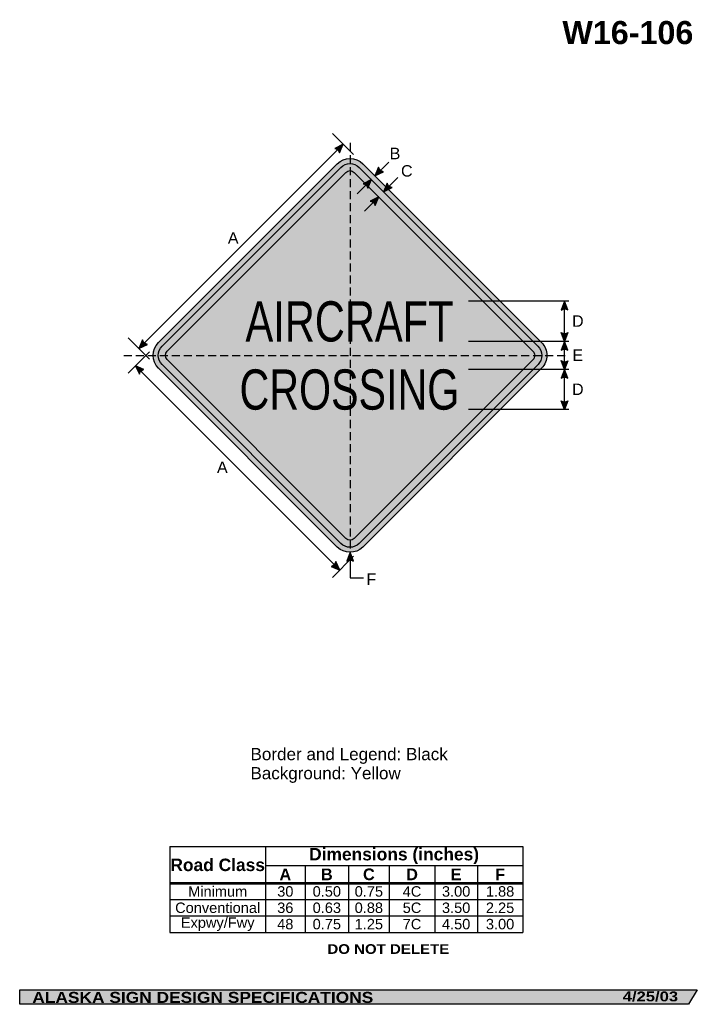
# Model space of a CAD drawing. Header units: feet. Extents: x 7 to 91, y 0 to 123.
import ezdxf
from ezdxf.enums import TextEntityAlignment as Align

# ---------------------------------------------------------------- set-up
doc = ezdxf.new("R2010")
doc.units = ezdxf.units.FT
doc.header["$MEASUREMENT"] = 0
doc.linetypes.add('DASHED2', pattern=[0.375, 0.25, -0.125])
doc.layers.add('Sign', color=7, linetype='Continuous')
doc.styles.add('ARIAL', font='arial.ttf')
doc.styles.add('ARIAL B', font='arialbd.ttf')
doc.styles.add('ARIAL BLACK B', font='ariblk.ttf')
doc.styles.add('ARIAL BLACK BI', font='ariblk.ttf')
doc.styles.add('FHWA SERIES C2000EX', font='txt')

# ---------------------------------------------------------------- blocks, each defined once
blk = doc.blocks.new('*T2')
at = {"color": 0, "linetype": 'ByBlock', "lineweight": -2, "transparency": 16777216}
for p, q in [((0, 0), (43.96297560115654, 0)), ((0, 0), (0, -10.683075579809)), ((11.9071627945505, 0), (11.9071627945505, -4.553775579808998)), ((43.96297560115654, 0), (43.96297560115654, -10.683075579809)), ((11.9071627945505, -2.3558341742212), (43.96297560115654, -2.3558341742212)), ((16.85422311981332, -2.3558341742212), (16.85422311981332, -4.553775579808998)), ((22.25542744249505, -2.3558341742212), (22.25542744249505, -4.553775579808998)), ((27.33004850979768, -2.3558341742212), (27.33004850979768, -4.553775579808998)), ((33.01336038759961, -2.3558341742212), (33.01336038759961, -4.553775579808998)), ((38.32618790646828, -2.3558341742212), (38.32618790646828, -4.553775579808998)), ((0, -4.553775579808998), (43.96297560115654, -4.553775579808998)), ((0, -4.598775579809), (43.96297560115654, -4.598775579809)), ((11.9071627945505, -4.598775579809), (11.9071627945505, -10.683075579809)), ((16.85422311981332, -4.598775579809), (16.85422311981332, -10.683075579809)), ((22.25542744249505, -4.598775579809), (22.25542744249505, -10.683075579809)), ((27.33004850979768, -4.598775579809), (27.33004850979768, -10.683075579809)), ((33.01336038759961, -4.598775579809), (33.01336038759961, -10.683075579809)), ((38.32618790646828, -4.598775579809), (38.32618790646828, -10.683075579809)), ((0, -6.611875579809), (43.96297560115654, -6.611875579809)), ((0, -8.647475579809), (43.96297560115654, -8.647475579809)), ((0, -10.683075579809), (43.96297560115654, -10.683075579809))]:
    blk.add_line(p, q, dxfattribs=at)
at = {"color": 18, "transparency": 16777216, "attachment_point": 5}
for s, insert, char_height, width, style in [('Road Class', (5.953581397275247, -2.288137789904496), 1.55, 11.7871627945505, 'ARIAL B'), ('Dimensions (inches)', (27.93506919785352, -1.1779170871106), 1.55, 31.93581280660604, 'ARIAL B'), ('A', (14.38069295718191, -3.466054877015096), 1.45, 4.827060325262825, 'ARIAL B'), ('B', (19.55482528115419, -3.466054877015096), 1.45, 5.281204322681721, 'ARIAL B'), ('C', (24.79273797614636, -3.466054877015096), 1.45, 4.954621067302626, 'ARIAL B'), ('D', (30.17170444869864, -3.466054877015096), 1.45, 5.563311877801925, 'ARIAL B'), ('E', (35.66977414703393, -3.466054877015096), 1.45, 5.19282751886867, 'ARIAL B'), ('F', (41.14458175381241, -3.466054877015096), 1.45, 5.516787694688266, 'ARIAL B'), ('Minimum', (5.953581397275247, -5.594075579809), 1.3, 11.7871627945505, 'ARIAL'), ('30', (14.38069295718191, -5.594075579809), 1.3, 4.827060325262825, 'ARIAL'), ('0.50', (19.55482528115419, -5.594075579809), 1.3, 5.281204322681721, 'ARIAL'), ('0.75', (24.79273797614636, -5.594075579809), 1.3, 4.954621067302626, 'ARIAL'), ('4C', (30.17170444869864, -5.594075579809), 1.3, 5.563311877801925, 'ARIAL'), ('3.00', (35.66977414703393, -5.594075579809), 1.3, 5.19282751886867, 'ARIAL'), ('1.88', (41.14458175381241, -5.594075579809), 1.3, 5.516787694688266, 'ARIAL'), ('Conventional', (5.953581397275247, -7.629675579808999), 1.3, 11.7871627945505, 'ARIAL'), ('36', (14.38069295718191, -7.629675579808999), 1.3, 4.827060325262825, 'ARIAL'), ('0.63', (19.55482528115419, -7.629675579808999), 1.3, 5.281204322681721, 'ARIAL'), ('0.88', (24.79273797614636, -7.629675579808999), 1.3, 4.954621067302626, 'ARIAL'), ('5C', (30.17170444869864, -7.629675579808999), 1.3, 5.563311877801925, 'ARIAL'), ('3.50', (35.66977414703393, -7.629675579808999), 1.3, 5.19282751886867, 'ARIAL'), ('2.25', (41.14458175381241, -7.629675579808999), 1.3, 5.516787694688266, 'ARIAL'), ('Expwy/Fwy', (5.953581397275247, -9.665275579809), 1.3, 11.7871627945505, 'ARIAL'), ('48', (14.38069295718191, -9.665275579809), 1.3, 4.827060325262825, 'ARIAL'), ('0.75', (19.55482528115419, -9.665275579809), 1.3, 5.281204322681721, 'ARIAL'), ('1.25', (24.79273797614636, -9.665275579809), 1.3, 4.954621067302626, 'ARIAL'), ('7C', (30.17170444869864, -9.665275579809), 1.3, 5.563311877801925, 'ARIAL'), ('4.50', (35.66977414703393, -9.665275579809), 1.3, 5.19282751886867, 'ARIAL'), ('3.00', (41.14458175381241, -9.665275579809), 1.3, 5.516787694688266, 'ARIAL')]:
    blk.add_mtext(s, dxfattribs=dict(at, insert=insert, char_height=char_height, width=width, style=style))

msp = doc.modelspace()

# ---------------------------------------------------------------- hatches: boundary and pattern name
h = msp.add_hatch(color=256)
h.dxf.hatch_style = 1
edge = h.paths.add_edge_path()
edge.add_line((46.72280944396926, 106.3859700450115), (47.17334046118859, 107.4589120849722))
edge.add_line((47.17334046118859, 107.4589120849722), (46.12246046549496, 106.9415421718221))
edge.add_arc((46.01375757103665, 106.2219248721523), 0.7277811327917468, 13.026667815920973, 81.4100407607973, ccw=False)
at = {"true_color": 0xffff00}
h = msp.add_hatch(color=2, dxfattribs=at)
h.dxf.hatch_style = 1
h.paths.add_polyline_path([(24.1665901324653, 82.74332039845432, 0.4143489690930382), (24.16883410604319, 79.55909624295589), (46.44045373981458, 57.2874762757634, 0.4147360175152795), (49.626781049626, 57.29182803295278), (71.89629786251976, 79.5613398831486, 0.4145503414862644), (71.8929560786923, 82.74666218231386), (49.62243425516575, 105.0171840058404, 0.4140749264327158), (46.43970037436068, 105.0164307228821)])
h.paths.add_polyline_path([(24.61382022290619, 80.0049164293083), (46.8856457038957, 57.73309051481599, 0.4148540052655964), (49.18083400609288, 57.73668729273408), (71.45068351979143, 80.00653174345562, 0.4146352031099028), (71.44794420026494, 82.30086775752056), (49.1772419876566, 104.5715700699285, 0.4140749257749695), (46.88510352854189, 104.5710275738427), (24.61253837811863, 82.29846253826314, 0.4145409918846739)], flags=16)
h.paths.add_polyline_path([(47.50712384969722, 103.949007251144), (25.23455870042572, 81.67644221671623, 0.4146977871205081), (25.23542575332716, 80.62735154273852), (47.50712248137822, 58.35565412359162, 0.4153661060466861), (48.5578266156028, 58.35772054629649), (70.82836826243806, 80.62825699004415, 0.4149035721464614), (70.82663396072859, 81.67813735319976), (48.55576442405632, 103.9490072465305, 0.4142135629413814)], flags=0)
h = msp.add_hatch(color=256)
h.dxf.hatch_style = 1
h.paths.add_polyline_path([(24.61253838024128, 82.29846254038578, 0.4145409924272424), (24.61382022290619, 80.0049164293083), (46.8856457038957, 57.73309051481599, 0.4148540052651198), (49.18083400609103, 57.73668729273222), (71.45068351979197, 80.00653174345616, 0.4146352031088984), (71.44794420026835, 82.30086775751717), (49.17724198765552, 104.5715700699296, 0.414074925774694), (46.88510352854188, 104.5710275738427)])
h.paths.add_polyline_path([(47.50712384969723, 103.949007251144), (25.23455870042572, 81.67644221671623, 0.4146977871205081), (25.23542575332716, 80.6273515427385), (47.50712248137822, 58.35565412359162, 0.4153661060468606), (48.55782661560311, 58.3577205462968), (70.82836826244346, 80.62825699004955, 0.4149035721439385), (70.8266339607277, 81.67813735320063), (48.55576442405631, 103.9490072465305, 0.4142135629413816)], flags=16)
h = msp.add_hatch(color=256)
h.dxf.hatch_style = 1
edge = h.paths.add_edge_path()
edge.add_line((51.57739944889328, 104.5856918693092), (51.12686843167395, 103.5127498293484))
edge.add_line((51.12686843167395, 103.5127498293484), (52.17774842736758, 104.0301197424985))
edge.add_arc((52.28645132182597, 104.7497370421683), 0.7277811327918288, 193.0266678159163, 261.4100407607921, ccw=False)
h = msp.add_hatch(color=2, dxfattribs=at)
h.dxf.hatch_style = 1
h.paths.add_polyline_path([(25.23455870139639, 81.67644221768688, 0.414697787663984), (25.23542575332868, 80.62735154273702), (47.50712248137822, 58.35565412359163, 0.4153661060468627), (48.55782661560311, 58.3577205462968), (70.82836826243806, 80.62825699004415, 0.4149035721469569), (70.8266339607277, 81.67813735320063), (48.5557644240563, 103.9490072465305, 0.414213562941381), (47.50712384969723, 103.949007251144)])
h = msp.add_hatch(color=256)
h.dxf.hatch_style = 1
edge = h.paths.add_edge_path()
edge.add_line((50.24361201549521, 101.9813024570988), (50.69414303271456, 103.0542444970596))
edge.add_line((50.69414303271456, 103.0542444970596), (49.64326303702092, 102.5368745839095))
edge.add_arc((49.53456014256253, 101.8172572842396), 0.7277811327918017, 13.026667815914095, 81.41004076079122, ccw=False)
h = msp.add_hatch(color=256)
h.dxf.hatch_style = 1
edge = h.paths.add_edge_path()
edge.add_line((52.6629280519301, 102.6089325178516), (52.21239703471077, 101.5359904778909))
edge.add_line((52.21239703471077, 101.5359904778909), (53.26327703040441, 102.053360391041))
edge.add_arc((53.37197992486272, 102.7729776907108), 0.7277811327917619, 193.0266678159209, 261.41004076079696, ccw=False)
h = msp.add_hatch(color=256)
h.dxf.hatch_style = 1
edge = h.paths.add_edge_path()
edge.add_line((51.14775113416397, 99.82131219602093), (51.59828215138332, 100.8942542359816))
edge.add_line((51.59828215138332, 100.8942542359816), (50.54740215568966, 100.3768843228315))
edge.add_arc((50.43869926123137, 99.65726702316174), 0.7277811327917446, 13.02666781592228, 81.4100407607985, ccw=False)
h = msp.add_hatch(color=256)
h.dxf.hatch_style = 1
edge = h.paths.add_edge_path()
edge.add_line((75.17176911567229, 86.81339807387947), (74.76139151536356, 87.90233013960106))
edge.add_line((74.76139151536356, 87.90233013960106), (74.35384836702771, 86.80418216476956))
edge.add_arc((74.7695912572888, 86.20683534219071), 0.7277811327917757, 56.45386549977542, 124.83723844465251, ccw=False)
h = msp.add_hatch(color=256)
h.dxf.hatch_style = 1
edge = h.paths.add_edge_path()
edge.add_line((75.17176911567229, 83.99256429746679), (74.76139151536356, 82.9036322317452))
edge.add_line((74.76139151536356, 82.9036322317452), (74.35384836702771, 84.00178020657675))
edge.add_arc((74.76959125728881, 84.59912702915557), 0.7277811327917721, 235.1627615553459, 303.5461345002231)
h = msp.add_hatch(color=256)
h.dxf.hatch_style = 1
edge = h.paths.add_edge_path()
edge.add_line((22.17539307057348, 83.0833757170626), (21.72486205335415, 82.01043367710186))
edge.add_line((21.72486205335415, 82.01043367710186), (22.77574204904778, 82.52780359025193))
edge.add_arc((22.88444494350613, 83.24742088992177), 0.7277811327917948, 193.0266678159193, 261.4100407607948, ccw=False)
h = msp.add_hatch(color=256)
h.dxf.hatch_style = 1
edge = h.paths.add_edge_path()
edge.add_line((75.17176911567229, 81.81470016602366), (74.76139151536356, 82.9036322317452))
edge.add_line((74.76139151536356, 82.9036322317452), (74.35384836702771, 81.80548425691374))
edge.add_arc((74.76959125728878, 81.20813743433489), 0.7277811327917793, 56.453865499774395, 124.8372384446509, ccw=False)
h = msp.add_hatch(color=256)
h.dxf.hatch_style = 1
edge = h.paths.add_edge_path()
edge.add_line((22.34918190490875, 79.38929449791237), (21.28649123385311, 79.86350052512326))
edge.add_line((21.28649123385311, 79.86350052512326), (21.78043735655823, 78.80140937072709))
edge.add_arc((22.49746800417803, 78.67678021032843), 0.7277811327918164, 101.75639078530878, 170.1397637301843, ccw=False)
h = msp.add_hatch(color=256)
h.dxf.hatch_style = 1
edge = h.paths.add_edge_path()
edge.add_line((75.17176911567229, 80.49386638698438), (74.76139151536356, 79.40493432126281))
edge.add_line((74.76139151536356, 79.40493432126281), (74.35384836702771, 80.50308229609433))
edge.add_arc((74.76959125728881, 81.10042911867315), 0.7277811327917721, 235.1627615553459, 303.5461345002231)
h = msp.add_hatch(color=256)
h.dxf.hatch_style = 1
edge = h.paths.add_edge_path()
edge.add_line((75.17176911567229, 78.31600225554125), (74.76139151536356, 79.40493432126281))
edge.add_line((74.76139151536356, 79.40493432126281), (74.35384836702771, 78.30678634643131))
edge.add_arc((74.76959125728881, 77.70943952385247), 0.727781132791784, 56.453865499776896, 124.8372384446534, ccw=False)
h = msp.add_hatch(color=256)
h.dxf.hatch_style = 1
edge = h.paths.add_edge_path()
edge.add_line((75.17176911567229, 75.4912622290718), (74.76139151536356, 74.40233016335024))
edge.add_line((74.76139151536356, 74.40233016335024), (74.35384836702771, 75.50047813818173))
edge.add_arc((74.76959125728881, 76.09782496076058), 0.727781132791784, 235.1627615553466, 303.5461345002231)
h = msp.add_hatch(color=256)
h.dxf.hatch_style = 1
edge = h.paths.add_edge_path()
edge.add_line((48.441627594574, 55.54255174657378), (48.03124999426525, 56.63148381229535))
edge.add_line((48.03124999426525, 56.63148381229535), (47.62370684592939, 55.53333583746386))
edge.add_arc((48.03944973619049, 54.93598901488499), 0.7277811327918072, 56.4538654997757, 124.83723844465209, ccw=False)
h = msp.add_hatch(color=256)
h.dxf.hatch_style = 1
edge = h.paths.add_edge_path()
edge.add_line((45.67974974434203, 54.88164709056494), (46.74244041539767, 54.40744106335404))
edge.add_line((46.74244041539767, 54.40744106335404), (46.24849429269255, 55.46953221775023))
edge.add_arc((45.53146364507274, 55.59416137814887), 0.7277811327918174, 281.75639078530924, 350.13976373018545, ccw=False)
at = {"layer": 'Sign', "true_color": 0xffffff}
msp.add_hatch(color=7, dxfattribs=at).paths.add_polyline_path([(49.86037316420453, 102.6437623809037), (50.69414303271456, 103.0542444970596), (50.32619688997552, 102.1779787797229)])
at = {"layer": 'Sign', "true_color": 0x000000}
msp.add_hatch(color=18, dxfattribs=at).paths.add_polyline_path([(6.860509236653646, 2.133735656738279), (91.30309041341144, 2.133735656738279), (90.21119944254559, 0.3343149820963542), (6.863304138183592, 0.3343149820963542)], flags=0)

# ---------------------------------------------------------------- linework, layer by layer
for p, q in [((25.57980795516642, 19.98047832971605), (69.54278355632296, 19.98047832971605)), ((25.57980795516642, 15.49599042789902), (69.54278355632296, 15.49599042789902)), ((25.57980795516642, 15.320988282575), (69.54278355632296, 15.320988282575))]:
    msp.add_line(p, q)
for points in [[(46.72280944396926, 106.3859700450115), (47.17334046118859, 107.4589120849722), (46.12246046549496, 106.9415421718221, -0.307560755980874), (46.72280944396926, 106.3859700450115, -4.141293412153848)], [(51.57739944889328, 104.5856918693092), (51.12686843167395, 103.5127498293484), (52.17774842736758, 104.0301197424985, -0.307560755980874), (51.57739944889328, 104.5856918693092, -4.141293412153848)], [(50.24361201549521, 101.9813024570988), (50.69414303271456, 103.0542444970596), (49.64326303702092, 102.5368745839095, -0.307560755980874), (50.24361201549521, 101.9813024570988, -4.141293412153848)], [(52.6629280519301, 102.6089325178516), (52.21239703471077, 101.5359904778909), (53.26327703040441, 102.053360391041, -0.307560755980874), (52.6629280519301, 102.6089325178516, -4.141293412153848)], [(51.14775113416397, 99.82131219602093), (51.59828215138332, 100.8942542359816), (50.54740215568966, 100.3768843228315, -0.307560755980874), (51.14775113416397, 99.82131219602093, -4.141293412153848)], [(75.17176911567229, 86.81339807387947), (74.76139151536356, 87.90233013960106), (74.35384836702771, 86.80418216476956, -0.307560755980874), (75.17176911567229, 86.81339807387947, -4.141293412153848)], [(75.17176911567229, 83.99256429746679), (74.76139151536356, 82.9036322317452), (74.35384836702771, 84.00178020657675, 0.307560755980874), (75.17176911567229, 83.99256429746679, 4.141293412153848)], [(22.17539307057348, 83.0833757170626), (21.72486205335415, 82.01043367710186), (22.77574204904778, 82.52780359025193, -0.307560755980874), (22.17539307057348, 83.0833757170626, -4.141293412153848)], [(75.17176911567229, 81.81470016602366), (74.76139151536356, 82.9036322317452), (74.35384836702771, 81.80548425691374, -0.307560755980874), (75.17176911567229, 81.81470016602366, -4.141293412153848)], [(22.34918190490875, 79.38929449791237), (21.28649123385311, 79.86350052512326), (21.78043735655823, 78.80140937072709, -0.307560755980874), (22.34918190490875, 79.38929449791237, -4.141293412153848)], [(75.17176911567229, 80.49386638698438), (74.76139151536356, 79.40493432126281), (74.35384836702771, 80.50308229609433, 0.307560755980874), (75.17176911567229, 80.49386638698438, 4.141293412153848)], [(75.17176911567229, 78.31600225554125), (74.76139151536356, 79.40493432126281), (74.35384836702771, 78.30678634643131, -0.307560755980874), (75.17176911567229, 78.31600225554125, -4.141293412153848)], [(75.17176911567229, 75.4912622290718), (74.76139151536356, 74.40233016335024), (74.35384836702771, 75.50047813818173, 0.307560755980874), (75.17176911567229, 75.4912622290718, 4.141293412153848)], [(48.441627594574, 55.54255174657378), (48.03124999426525, 56.63148381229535), (47.62370684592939, 55.53333583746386, -0.307560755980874), (48.441627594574, 55.54255174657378, -4.141293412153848)], [(45.67974974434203, 54.88164709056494), (46.74244041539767, 54.40744106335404), (46.24849429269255, 55.46953221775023, -0.307560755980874), (45.67974974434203, 54.88164709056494, -4.141293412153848)]]:
    msp.add_lwpolyline(points, format="xyb")
for points in [[(46.44006279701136, 105.0167930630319, -0.4140082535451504), (49.62243425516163, 105.0171840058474), (71.89295607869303, 82.74666218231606, -0.4145503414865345), (71.8962978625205, 79.56133988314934), (49.61959402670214, 57.28464101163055, -0.4134136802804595), (46.44045373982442, 57.2874762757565), (24.16585478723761, 79.56207556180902, -0.4138008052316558), (24.16659013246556, 82.74332039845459)], [(46.8854110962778, 104.5713350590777, -0.4139963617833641), (49.1772419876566, 104.5715700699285), (71.44794420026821, 82.3008677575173, -0.4146352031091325), (71.45068351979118, 80.00653174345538), (49.17473486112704, 57.73058814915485, -0.4132958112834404), (46.8856457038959, 57.73309051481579), (24.61125794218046, 80.00747871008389, -0.4138008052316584), (24.61220416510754, 82.29812822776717)], [(47.50733187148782, 103.9492151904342, -0.4139587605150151), (48.5555161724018, 103.9492553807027), (70.82663396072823, 81.67813735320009, -0.4149035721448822), (70.82836826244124, 80.62825699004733), (48.55370174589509, 58.35359567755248, -0.4129231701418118), (47.50737109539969, 58.35540562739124), (25.23369306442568, 80.6290842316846, -0.4136441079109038), (25.23440586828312, 81.67628933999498)]]:
    msp.add_lwpolyline(points, format="xyb", close=True)
at = {"layer": 'Sign', "color": 18, "lineweight": -3, "true_color": 0x000000}
for p, q in [((48.4789100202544, 106.160708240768), (45.82725959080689, 108.8123586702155)), ((21.72486205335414, 82.01043367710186), (47.18070617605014, 107.4662777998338)), ((52.85045042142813, 105.2363318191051), (51.08268346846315, 103.4685648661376)), ((48.92637607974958, 101.2864775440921), (50.69414303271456, 103.0542444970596)), ((53.98016398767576, 103.3037574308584), (52.21239703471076, 101.5359904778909)), ((49.83788091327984, 99.1338529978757), (51.60564786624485, 100.9016199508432)), ((75.30955559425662, 87.90233013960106), (62.77830561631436, 87.90233013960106)), ((74.76139151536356, 74.40233016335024), (74.76139151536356, 87.9023301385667)), ((23.02306589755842, 80.70486411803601), (20.37141546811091, 83.35651454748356)), ((75.30955559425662, 82.9036322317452), (62.77830561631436, 82.9036322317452)), ((23.02306589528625, 81.59979616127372), (20.37141546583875, 78.94814573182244)), ((21.28659399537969, 79.86334262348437), (46.74243811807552, 54.40749850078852)), ((75.30955559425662, 79.40493432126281), (62.77830561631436, 79.40493432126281)), ((75.30955559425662, 74.40233016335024), (62.77830561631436, 74.40233016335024)), ((48.03124999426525, 56.62890771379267), (48.03124999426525, 53.43356357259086)), ((48.4789100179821, 56.14395203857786), (45.8272595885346, 53.49230160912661)), ((48.03124999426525, 53.43356357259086), (49.71350316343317, 53.43356357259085))]:
    msp.add_line(p, q, dxfattribs=at)
at = {"layer": 'Sign', "color": 18, "linetype": 'DASHED2', "lineweight": -3, "ltscale": 4, "true_color": 0x000000}
for points in [[(48.03144399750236, 107.6106634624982), (48.03124999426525, 56.63148381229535)], [(19.83333334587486, 81.15233014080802), (75.00000001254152, 81.15233014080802)]]:
    msp.add_lwpolyline(points, dxfattribs=at)
at = {"layer": 'Sign', "color": 250, "lineweight": -3, "true_color": 0x1f1a17}
msp.add_lwpolyline([(6.860509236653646, 2.133735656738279), (91.30309041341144, 2.133735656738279), (90.21119944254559, 0.3343149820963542), (6.863304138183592, 0.3343149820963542)], close=True, dxfattribs=at)

# ---------------------------------------------------------------- block references
msp.add_blockref('*T2', (25.57980795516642, 19.98047832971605))

# ---------------------------------------------------------------- texts
at = {"layer": 'Sign', "color": 18, "true_color": 0x000000}
for s, height, style, p, p2 in [('W16-106', 2.879075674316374, 'ARIAL B', (74.4861323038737, 119.9232673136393), (90.8061315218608, 119.9232673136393)), ('B', 1.438096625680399, 'ARIAL', (52.96399568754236, 105.58802668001), (54.30399568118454, 105.58802668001)), ('C', 1.427342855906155, 'ARIAL', (54.38066235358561, 103.4213600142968), (55.82066241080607, 103.4213600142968)), ('A', 1.43494520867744, 'ARIAL', (32.79732902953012, 95.0671933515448), (34.13732902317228, 95.0671933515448)), ('AIRCRAFT', 5.009454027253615, 'FHWA SERIES C2000EX', (34.99677733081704, 82.88333014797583), (60.92027739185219, 82.88333014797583)), ('D', 1.427342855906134, 'ARIAL', (75.69316233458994, 84.7223301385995), (77.13316239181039, 84.7223301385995)), ('E', 1.438096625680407, 'ARIAL', (75.73482900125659, 80.47233014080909), (77.07482899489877, 80.47233014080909)), ('CROSSING', 5.009913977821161, 'FHWA SERIES C2000EX', (34.2566106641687, 74.40049682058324), (61.6396116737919, 74.40049682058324)), ('D', 1.427342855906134, 'ARIAL', (75.69316233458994, 76.22102807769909), (77.13316239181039, 76.22102807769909)), ('A', 1.434945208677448, 'ARIAL', (31.443162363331, 66.5046933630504), (32.78316235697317, 66.5046933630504)), ('F', 1.429672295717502, 'ARIAL', (50.07857902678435, 52.56719337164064), (51.29857905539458, 52.56719337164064)), ('Border and Legend: Black', 1.522193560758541, 'ARIAL', (35.62178802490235, 30.73812500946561), (60.21154785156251, 30.73812500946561)), ('Background: Yellow', 1.516371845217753, 'ARIAL', (35.62178802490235, 28.3659863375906), (54.34473943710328, 28.3659863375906))]:
    msp.add_text(s, height=height, dxfattribs=dict(at, style=style)).set_placement(p, p2, align=Align.ALIGNED)
at = {"layer": 'Sign', "color": 7, "true_color": 0xffffff}
for s, height, style, p, p2 in [('DO NOT DELETE', 1.20768077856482, 'ARIAL BLACK B', (45.20485178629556, 6.6136474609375), (60.38818359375, 6.6136474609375)), ('ALASKA SIGN DESIGN SPECIFICATIONS', 1.370356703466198, 'ARIAL BLACK BI', (8.431780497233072, 0.508852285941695), (50.91844685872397, 0.508852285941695)), ('4/25/03', 1.227000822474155, 'ARIAL BLACK BI', (82.00724049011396, 0.7043380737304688), (88.90723692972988, 0.7043380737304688))]:
    msp.add_text(s, height=height, dxfattribs=dict(at, style=style)).set_placement(p, p2, align=Align.ALIGNED)

doc.saveas('drawing.dxf')
